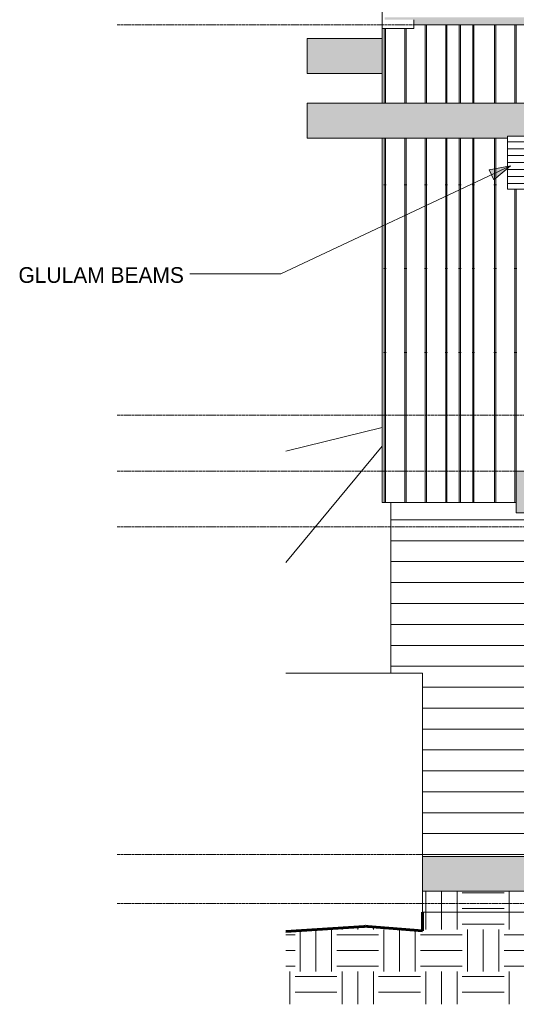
# Model space of a CAD drawing. Header units: inches. Extents: x 8250 to 9854, y -167 to 342.
# Tile 1 of 40: x 8290 to 8433, y -167 to 115. Entities that reach past the tile are written whole.
import ezdxf

# ---------------------------------------------------------------- set-up
doc = ezdxf.new("R2010")
doc.units = ezdxf.units.IN
doc.header["$MEASUREMENT"] = 0
doc.linetypes.add('Grid Line 1_2_', pattern=[0.875, 0.5, -0.125, 0.125, -0.125])
for name, color, linetype, lineweight in [('A-FLOR', 192, 'Continuous', 18), ('A-FLOR-LEVL-1', 51, 'Grid Line 1_2_', 9), ('A-ROOF', 132, 'Continuous', 18), ('A-WALL-PATT-1', 111, 'Continuous', 9), ('C-BLDG-PADS', 91, 'Continuous', 9), ('C-BLDG-PADS-1', 91, 'Continuous', 18), ('C-TOPO', 7, 'Continuous', 9), ('C-TOPO-1', 7, 'Continuous', 60), ('G-ANNO-TEXT', 231, 'Continuous', 9), ('I-WALL', 2, 'Continuous', 18), ('S-BEAM', 12, 'Continuous', 9), ('S-FNDN', 32, 'Continuous', 18)]:
    doc.layers.add(name, color=color, linetype=linetype, lineweight=lineweight)
doc.styles.add('Century Gothic_1', font='ufonts.com_century-gothic.ttf', dxfattribs={"height": 4.5})
pattern_1 = [(0, (8510.569, -124), (0, 6), [])]
pattern_2 = [(90, (8436.38, -124), (-51.125, 3e-15), [24, 0, 0, 0]), (90, (8441.88, -124), (-51.125, 3e-15), [24, 0, 0, 0]), (90, (8442.257, -124), (-51.125, 3e-15), [24, 0, 0, 0]), (90, (8445.757, -124), (-51.125, 3e-15), [24, 0, 0, 0]), (90, (8446.13, -124), (-51.125, 3e-15), [24, 0, 0, 0]), (90, (8451.63, -124), (-51.125, 3e-15), [24, 0, 0, 0]), (90, (8452.007, -124), (-51.125, 3e-15), [24, 0, 0, 0]), (90, (8463.38, -124), (-51.125, 3e-15), [24, 0, 0, 0]), (90, (8463.757, -124), (-51.125, 3e-15), [24, 0, 0, 0]), (90, (8467.257, -124), (-51.125, 3e-15), [24, 0, 0, 0]), (90, (8467.63, -124), (-51.125, 3e-15), [24, 0, 0, 0]), (90, (8471.13, -124), (-51.125, 3e-15), [24, 0, 0, 0]), (90, (8471.507, -124), (-51.125, 3e-15), [24, 0, 0, 0]), (90, (8477.38, -124), (-51.125, 3e-15), [24, 0, 0, 0]), (90, (8477.757, -124), (-51.125, 3e-15), [24, 0, 0, 0]), (90, (8483.257, -124), (-51.125, 3e-15), [24, 0, 0, 0]), (90, (8483.63, -124), (-51.125, 3e-15), [24, 0, 0, 0]), (90, (8487.13, -124), (-51.125, 3e-15), [24, 0, 0, 0]), (90, (8457.507, -124), (-51.125, 3e-15), [24, 0, 0, 0]), (90, (8457.88, -124), (-51.125, 3e-15), [24, 0, 0, 0])]
pattern_3 = [(0, (8585.043, 0), (12, 12), [12, -12]), (0, (8585.043, 4.5), (12, 12), [12, -12]), (0, (8585.043, 9), (12, 12), [12, -12]), (90, (8586.543, 10.5), (-12, 12), [12, -12]), (90, (8591.043, 10.5), (-12, 12), [12, -12]), (90, (8595.543, 10.5), (-12, 12), [12, -12])]

# ---------------------------------------------------------------- blocks, each defined once
blk = doc.blocks.new('Dimension Lumber - 5_125 in_ x 15_125 in_ DF_SYP_ 24F-1_8e-1180623-BUILDING ELEVATION - NORTH')
at = {"layer": 'S-BEAM'}
h = blk.add_hatch(dxfattribs=at)
h.set_pattern_fill('FP_6', color=256, style=0, pattern_type=2)
h.set_pattern_definition([(180, (8432.569, 74.438), (2e-16, 2), [])])
h.paths.add_polyline_path([(8435.13, 66.87), (8435.13, 82), (8430.01, 82), (8430.01, 66.87), (8433.59, 66.87)], flags=0)
for p, q in [((8430.01, 82), (8430.01, 66.87)), ((8435.13, 82), (8430.01, 82)), ((8435.13, 66.87), (8435.13, 82)), ((8430.01, 66.87), (8435.13, 66.87))]:
    blk.add_line(p, q, dxfattribs=at)

msp = doc.modelspace()

# ---------------------------------------------------------------- hatches: boundary and pattern name
at = {"layer": 'A-FLOR'}
msp.add_hatch(color=256, dxfattribs=at).paths.add_polyline_path([(8394.07, 100), (8394.07, 110), (8372.57, 110), (8372.57, 100)], flags=0)
h = msp.add_hatch(color=256, dxfattribs=at)
h.paths.add_polyline_path([(8584.75, 81.5), (8692.57, 81.5), (8692.57, 82), (8621.32, 82), (8621.32, 91.5), (8372.57, 91.5), (8372.57, 81.5), (8430.01, 81.5), (8430.01, 82), (8435.13, 82), (8435.13, 81.5), (8567.96, 81.5)], flags=0)
h.paths.add_polyline_path([(8878.13, 81.5), (8878.13, 82), (8874.07, 82), (8874.07, 81.5)], flags=0)
h = msp.add_hatch(color=256, dxfattribs=at)
h.paths.add_polyline_path([(8432.57, -26), (8644.57, -26), (8644.57, -22), (8645.07, -22), (8645.07, -21.75), (8645.57, -21.75), (8645.58, -21.5), (8646.07, -21.5), (8646.07, -14), (8432.57, -14)], flags=0)
h.paths.add_polyline_path([(8685.53, -22), (8692.57, -22), (8692.57, -14), (8649.07, -14), (8649.08, -21.5), (8649.57, -21.5), (8649.57, -21.75), (8650.07, -21.75), (8650.07, -22), (8668.73, -22)], flags=0)
at = {"layer": 'A-ROOF'}
msp.add_hatch(color=256, dxfattribs=at).paths.add_polyline_path([(8436.01, 100.94), (8621.32, 100.94), (8621.32, 116.14), (8394.82, 116.14), (8394.82, 115.44), (8403.19, 115.44), (8403.19, 114), (8436.01, 114), (8436.01, 108.74)], flags=0)
at = {"layer": 'A-WALL-PATT-1'}
h = msp.add_hatch(dxfattribs=at)
h.set_pattern_fill('FP_5', color=256, style=0, pattern_type=2)
h.set_pattern_definition(pattern_2)
h.paths.add_polyline_path([(8432.57, -23), (8432.57, -14), (8433.07, -14), (8433.07, -13.75), (8433.57, -13.75), (8433.58, -13.5), (8434.07, -13.5), (8434.07, -13.75), (8434.38, -13.75), (8434.38, 21.62), (8434.07, 21.62), (8434.07, 22.37), (8436.01, 22.37), (8436.01, 81.5), (8435.13, 81.5), (8435.13, 66.87), (8430.01, 66.87), (8430.01, 81.5), (8403.19, 81.5), (8403.19, -23)], flags=0)
h.paths.add_polyline_path([(8408.37, 91.5), (8436.01, 91.51), (8436.01, 114), (8403.19, 114), (8403.19, 91.5)], flags=0)
h = msp.add_hatch(dxfattribs=at)
h.set_pattern_fill('FP_5', color=256, style=0, pattern_type=2)
h.set_pattern_definition(pattern_2)
h.paths.add_polyline_path([(8400, -23), (8403.19, -23), (8403.19, 81.5), (8394.07, 81.5), (8394.07, -23)], flags=0)
h.paths.add_polyline_path([(8394.07, 91.5), (8403.19, 91.5), (8403.19, 112.94), (8394.07, 112.94), (8394.07, 108.74)], flags=0)
h = msp.add_hatch(dxfattribs=at)
h.set_pattern_fill('FP_4', color=256, style=0, pattern_type=2)
h.set_pattern_definition(pattern_1)
h.paths.add_polyline_path([(8396.57, -72), (8404.57, -72), (8404.57, -23), (8396.57, -23), (8396.57, -29.1)], flags=0)
h = msp.add_hatch(dxfattribs=at)
h.set_pattern_fill('FP_4', color=256, style=0, pattern_type=2)
h.set_pattern_definition(pattern_1)
h.paths.add_polyline_path([(8409.94, -124.58), (8510.57, -124.58), (8510.57, -124), (8501.81, -124), (8501.28, -122.47), (8501.33, -119.51), (8503.76, -103.09), (8502.28, -98), (8499.5, -98.01), (8498.84, -97.89), (8498.33, -97.64), (8498.06, -97.21), (8499.03, -89.13), (8500.24, -83.07), (8497.79, -82.25), (8497.37, -81.99), (8497.07, -81.68), (8496.53, -80.33), (8496.51, -76.38), (8497.45, -72.16), (8498.13, -70.46), (8498.86, -69.31), (8499.33, -68.91), (8502.17, -67.61), (8502.6, -67.15), (8502.74, -66.81), (8502.83, -66.44), (8502.86, -66.28), (8502.84, -65.26), (8502.74, -65.01), (8502.93, -63.89), (8504.25, -61.2), (8505.27, -60.03), (8506.47, -59.23), (8507.77, -59), (8509.12, -59.53), (8510.17, -60.53), (8510.57, -61.09), (8510.57, -26), (8432.57, -26), (8432.57, -23), (8404.57, -23), (8404.57, -72), (8405.67, -72), (8405.67, -124.58)], flags=0)
h.paths.add_polyline_path([(8506.79, -123.33), (8506.84, -123.27), (8506.84, -123.15), (8506.72, -122.83), (8506.59, -122.64), (8506.56, -122.59), (8506.49, -122.56), (8506.39, -122.64), (8506.39, -122.8), (8506.42, -122.91), (8506.64, -123.23), (8506.72, -123.31)], flags=0)
h.paths.add_polyline_path([(8510.57, -123.09), (8510.57, -102.26), (8508.89, -120.72), (8509.03, -121.38), (8509.34, -121.93), (8509.78, -122.4), (8510.11, -122.69)], flags=0)
h.paths.add_polyline_path([(8500.69, -89.76), (8500.77, -89.02), (8501.05, -87.91), (8501.27, -87.23), (8501.59, -86.35), (8502.14, -85.03), (8502.28, -84.74), (8501.05, -83.82), (8500.02, -87.57), (8499.98, -88.57), (8500.21, -89.37), (8500.57, -89.66)], flags=0)
h.paths.add_polyline_path([(8500.04, -79.95), (8500.16, -79.86), (8500.21, -79.7), (8500.16, -79.16), (8500.08, -78.91), (8499.96, -78.74), (8499.82, -78.69), (8499.73, -78.78), (8499.66, -78.96), (8499.62, -79.27), (8499.63, -79.45), (8499.7, -79.7), (8499.82, -79.86), (8499.88, -79.88)], flags=0)
h.paths.add_polyline_path([(8510.25, -74.37), (8510.57, -73.65), (8510.57, -66.09), (8510.34, -66.44), (8509.94, -67.97), (8509.82, -68.12), (8509.59, -68.21), (8509.43, -68.28), (8508.81, -69.14), (8508.67, -69.26), (8508.48, -69.34), (8508.23, -69.37), (8508.12, -69.45), (8508.27, -69.68), (8509.82, -71.27), (8510.02, -71.64), (8510.08, -72.34)], flags=0)
at = {"layer": 'C-BLDG-PADS'}
h = msp.add_hatch(dxfattribs=at)
h.set_pattern_fill('FP_14', color=256, style=0, pattern_type=2)
h.set_pattern_definition([(0, (8585.043, -134.452), (7.68, 0.04), [0.634, -5.126, 0.634, -5.126, -30.72]), (0, (8585.043, -134.452), (7.68, 0.04), [-11.52, 0.634, -10.886, 0.634, -5.126, -13.44]), (0, (8585.043, -134.452), (7.68, 0.04), [-28.8, 0.634, -3.206, 0.634, -8.966]), (177.934, (8587.923, -134.432), (-5.5023069, 0.118438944), [0.317, -2.565, 0.317, -2.565, -15.37]), (177.934, (8587.923, -134.432), (-5.5023069, 0.118438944), [-5.764, 0.317, -5.447, 0.317, -2.565, -6.724]), (177.934, (8587.923, -134.432), (-5.5023069, 0.118438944), [-14.409, 0.317, -1.604, 0.317, -4.486]), (182.066, (8588.883, -134.352), (-2.177697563, -0.1586106), [0.317, -2.565, 0.317, -2.565, -15.37]), (182.066, (8588.883, -134.352), (-2.177697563, -0.1586106), [-5.764, 0.317, -5.447, 0.317, -2.565, -6.724]), (182.066, (8588.883, -134.352), (-2.177697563, -0.1586106), [-14.409, 0.317, -1.604, 0.317, -4.486])])
h.paths.add_polyline_path([(8635.14, -134.51), (8644.57, -134.51), (8644.57, -124.58), (8405.67, -124.58), (8405.67, -134.51), (8567.96, -134.51)], flags=0)
h = msp.add_hatch(dxfattribs=at)
h.set_pattern_fill('FP_13', color=256, style=0, pattern_type=2)
h.set_pattern_definition(pattern_3)
h.paths.add_polyline_path([(8500.77, -140.51), (8644.57, -140.51), (8644.57, -134.51), (8405.67, -134.51), (8405.67, -140.51), (8433.59, -140.51)], flags=0)
at = {"layer": 'C-TOPO'}
h = msp.add_hatch(dxfattribs=at)
h.set_pattern_fill('FP_12', color=256, style=0, pattern_type=2)
h.set_pattern_definition(pattern_3)
h.paths.add_polyline_path([(8405.67, -166.95), (8644.57, -166.95), (8644.55, -140.51), (8405.67, -140.51)], flags=0)
h = msp.add_hatch(dxfattribs=at)
h.set_pattern_fill('FP_12', color=256, style=0, pattern_type=2)
h.set_pattern_definition(pattern_3)
h.paths.add_polyline_path([(8389.88, -166.95), (8405.67, -166.95), (8405.67, -145.91), (8389.95, -144.65), (8389.27, -144.58), (8388.92, -144.61), (8366.41, -146.04), (8366.41, -166.95), (8389.85, -166.95)], flags=0)
at = {"layer": 'G-ANNO-TEXT'}
msp.add_hatch(color=256, dxfattribs=at).paths.add_polyline_path([(8430.89, 73.5), (8424.78, 72.41), (8426.14, 69.5)], flags=0)

# ---------------------------------------------------------------- linework, layer by layer
at = {"layer": 'A-FLOR'}
for p, q in [((8372.57, 110), (8394.07, 110)), ((8372.57, 110), (8372.57, 100)), ((8394.07, 100), (8372.57, 100)), ((8372.57, 91.5), (8621.32, 91.5)), ((8372.57, 91.5), (8372.57, 81.5)), ((8430.01, 81.5), (8372.57, 81.5)), ((8432.57, -14), (8646.07, -14)), ((8432.57, -14), (8432.57, -26)), ((8644.57, -26), (8432.57, -26))]:
    msp.add_line(p, q, dxfattribs=at)
at = {"layer": 'A-FLOR-LEVL-1'}
for p, q in [((8318.04, 114), (9000.2, 114)), ((8318.04, 2), (9000.2, 2)), ((8318.04, -14), (9000.2, -14)), ((8318.04, -30), (9000.2, -30)), ((8318.04, -124), (9000.2, -124)), ((8318.04, -138), (9000.2, -138))]:
    msp.add_line(p, q, dxfattribs=at)
at = {"layer": 'C-BLDG-PADS'}
for p, q in [((8405.67, -124), (8501.81, -124)), ((8644.57, -124.58), (8405.67, -124.58)), ((8405.67, -134.09), (8405.67, -134.51))]:
    msp.add_line(p, q, dxfattribs=at)
at = {"layer": 'C-BLDG-PADS-1'}
for p, q in [((8644.57, -134.51), (8405.67, -134.51)), ((8405.67, -134.51), (8405.67, -140.51)), ((8405.67, -140.51), (8644.57, -140.51))]:
    msp.add_line(p, q, dxfattribs=at)
at = {"layer": 'C-TOPO'}
for p, q in [((8366.41, -8.32), (8394.07, -1.54)), ((8366.41, -40.28), (8394.07, -6.85)), ((8366.41, -72), (8384.35, -72)), ((8405.67, -72), (8384.35, -72)), ((8405.67, -72), (8405.67, -76.69)), ((8405.67, -76.69), (8405.67, -72)), ((8405.67, -76.69), (8405.67, -72)), ((8405.67, -76.69), (8405.67, -95.26)), ((8405.67, -95.26), (8405.67, -76.69)), ((8405.67, -95.26), (8405.67, -76.69)), ((8405.67, -95.67), (8405.67, -95.26)), ((8405.67, -95.67), (8405.67, -95.26)), ((8405.67, -95.67), (8405.67, -95.26)), ((8405.67, -95.67), (8405.67, -96)), ((8405.67, -96), (8405.67, -95.67)), ((8405.67, -96), (8405.67, -95.67)), ((8405.67, -96.85), (8405.67, -96)), ((8405.67, -96.85), (8405.67, -96)), ((8405.67, -96.85), (8405.67, -96)), ((8405.67, -96.85), (8405.67, -120)), ((8405.67, -120), (8405.67, -96.85)), ((8405.67, -120), (8405.67, -96.85)), ((8405.67, -131.12), (8405.67, -120)), ((8405.67, -131.12), (8405.67, -120)), ((8405.67, -131.12), (8405.67, -120)), ((8405.67, -131.12), (8405.67, -134.09)), ((8405.67, -131.12), (8405.67, -134.09)), ((8405.67, -131.12), (8405.67, -134.09)), ((8405.67, -142.77), (8405.67, -140.51)), ((8405.67, -142.77), (8405.67, -140.51)), ((8405.67, -145.91), (8405.67, -142.77)), ((8405.67, -145.91), (8405.67, -142.77)), ((8388.92, -144.61), (8366.41, -146.04)), ((8388.92, -144.61), (8389.27, -144.58)), ((8389.95, -144.65), (8389.27, -144.58)), ((8405.67, -145.91), (8389.95, -144.65))]:
    msp.add_line(p, q, dxfattribs=at)
at = {"layer": 'C-TOPO-1'}
for p, q in [((8388.92, -144.61), (8366.41, -146.04)), ((8389.27, -144.58), (8388.92, -144.61)), ((8389.95, -144.65), (8389.27, -144.58)), ((8405.67, -145.91), (8389.95, -144.65))]:
    msp.add_line(p, q, dxfattribs=at)
at = {"layer": 'C-TOPO-1', "flags": 128}
msp.add_lwpolyline([(8405.67, -140.51), (8405.67, -142.77), (8405.67, -145.91)], dxfattribs=at)
msp.add_lwpolyline([(8405.67, -140.51), (8405.67, -142.77), (8405.67, -145.91)], dxfattribs=at)
at = {"layer": 'G-ANNO-TEXT'}
for p, q in [((8430.89, 73.5), (8364.96, 42.59)), ((8430.89, 73.5), (8424.78, 72.41)), ((8426.14, 69.5), (8430.89, 73.5)), ((8424.78, 72.41), (8426.14, 69.5)), ((8364.96, 42.59), (8338.9, 42.59))]:
    msp.add_line(p, q, dxfattribs=at)
at = {"layer": 'I-WALL'}
for p, q in [((8394.07, 91.5), (8394.07, 223.75)), ((8403.19, 115.44), (8403.19, 112.94)), ((8436.01, 114), (8403.19, 114)), ((8403.19, 112.94), (8394.07, 112.94)), ((8394.07, -23), (8394.07, 81.5)), ((8394.07, -23), (8432.57, -23))]:
    msp.add_line(p, q, dxfattribs=at)
at = {"layer": 'S-FNDN'}
msp.add_line((8396.57, -72), (8396.57, -23), dxfattribs=at)

# ---------------------------------------------------------------- block references
at = {"layer": 'S-BEAM'}
msp.add_blockref('Dimension Lumber - 5_125 in_ x 15_125 in_ DF_SYP_ 24F-1_8e-1180623-BUILDING ELEVATION - NORTH', (0, 0), dxfattribs=at)

# ---------------------------------------------------------------- texts
at = {"layer": 'G-ANNO-TEXT', "insert": (8289.66, 44.46), "char_height": 4.5, "width": 59.691, "attachment_point": 1, "style": 'Century Gothic_1'}
msp.add_mtext('GLULAM BEAMS', dxfattribs=at)

doc.saveas('drawing.dxf')
